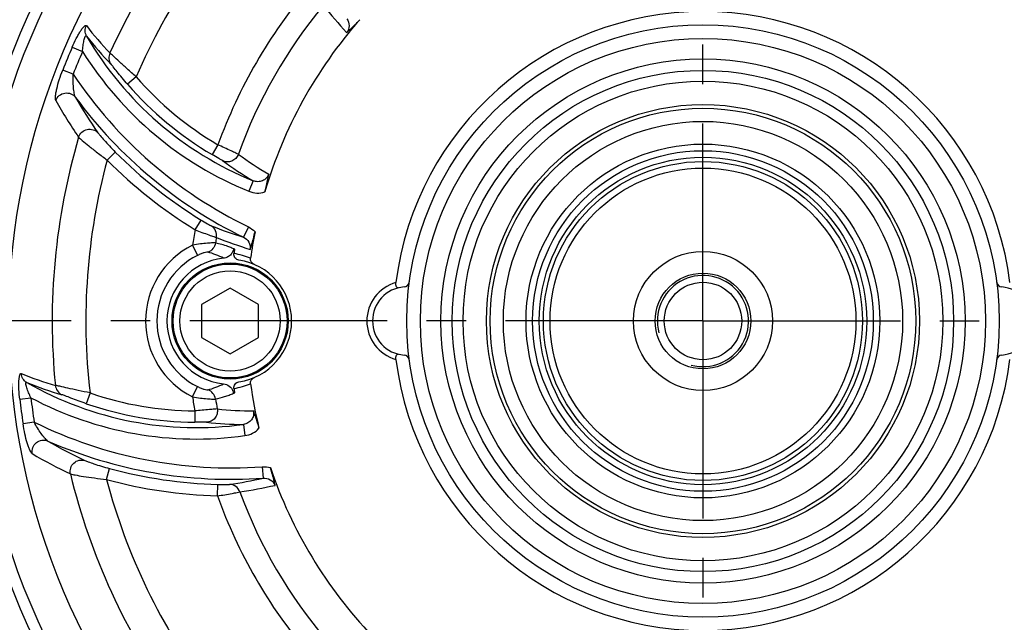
# Model space of a CAD drawing. Header units: millimetres. Extents: x 0 to 420, y 0 to 297.
# Tile 38 of 42: x 321 to 364, y 179 to 206. Entities that reach past the tile are written whole.
import ezdxf
from ezdxf.enums import TextEntityAlignment as Align

# ---------------------------------------------------------------- set-up
doc = ezdxf.new("R2010")
doc.units = ezdxf.units.MM
doc.header["$LTSCALE"] = 23.1
doc.linetypes.add('CENTER', pattern=[0.6, 0.375, -0.075, 0.075, -0.075])
doc.layers.get('0').update_dxf_attribs({"linetype": 'CONTINUOUS'})
for name, color, linetype in [('AXIS', 7, 'CONTINUOUS'), ('COMPONENTS', 7, 'CONTINUOUS'), ('DIMENSION', 7, 'CONTINUOUS')]:
    doc.layers.add(name, color=color, linetype=linetype)
doc.styles.get("Standard").update_dxf_attribs({"font": 'arial.ttf'})
doc.styles.add('TEXTSTYLE_4', font='gdt')
doc.dimstyles.new('DIMSTYLE_6', dxfattribs={"dimtxt": 3, "dimasz": 3, "dimexe": 0.18, "dimexo": 0.0625, "dimgap": 0.09, "dimtad": 1, "dimdec": 3, "dimlfac": 2, "dimdsep": 46, "dimtxsty": 'STANDARD', "dimblk": '_FILLED', "dimblk1": '_FILLED', "dimblk2": '_FILLED', "dimcen": 0.09, "dimadec": 0, "dimazin": 0, "dimtp": 0.5, "dimtm": 0.5, "dimtfac": 1, "dimtdec": 3, "dimtofl": 0, "dimtmove": 0, "dimatfit": 3, "dimldrblk": '_FILLED', "dimfxl": 1, "dimtolj": 1, "dimarcsym": 0})
doc.dimstyles.new('DIMSTYLE_8', dxfattribs={"dimtxt": 3, "dimasz": 3, "dimexe": 0.18, "dimexo": 0.0625, "dimgap": 0.09, "dimtad": 1, "dimtih": 1, "dimtoh": 1, "dimlfac": 2, "dimdsep": 46, "dimtxsty": 'STANDARD', "dimblk": '_FILLED', "dimblk1": '_FILLED', "dimblk2": '_FILLED', "dimcen": 0.09, "dimadec": 0, "dimazin": 0, "dimtol": 1, "dimtp": 0.2, "dimtm": 0.2, "dimtfac": 1, "dimtofl": 0, "dimtmove": 0, "dimatfit": 3, "dimldrblk": '_FILLED', "dimfxl": 1, "dimtolj": 1, "dimarcsym": 0})

# ---------------------------------------------------------------- blocks, each defined once
blk = doc.blocks.new('_FILLED')
at = {"color": 0, "linetype": 'BYBLOCK'}
blk.add_solid([(0, 0), (-1, 0.2), (-1, -0.2)], dxfattribs=at)
blk = doc.blocks.new('*D12')
at = {"layer": 'DIMENSION', "color": 2, "linetype": 'CONTINUOUS'}
for p, q in [((361.212, 259.345), (403.212, 259.345)), ((401.212, 259.345), (401.212, 207.72)), ((401.212, 156.095), (401.212, 207.72)), ((382.405, 156.095), (403.212, 156.095))]:
    blk.add_line(p, q, dxfattribs=at)
at = {"layer": 'DIMENSION', "color": 2, "linetype": 'CONTINUOUS', "xscale": 3, "yscale": 3, "zscale": 3}
for p, rotation in [((401.212, 259.345), 90), ((401.212, 156.095), 270)]:
    blk.add_blockref('_FILLED', p, dxfattribs=dict(at, rotation=rotation))
at = {"layer": 'DIMENSION', "color": 2, "linetype": 'CONTINUOUS', "insert": (397.462, 207.72), "char_height": 3, "width": 10.48327, "attachment_point": 2, "rotation": 90, "line_spacing_factor": 0.9}
blk.add_mtext('206.5', dxfattribs=at)
blk = doc.blocks.new('*D16')
at = {"layer": 'DIMENSION', "color": 2, "linetype": 'CONTINUOUS'}
for p, q in [((312.474, 220.955), (286.938, 220.955)), ((318.031, 216.851), (312.474, 220.955)), ((312.474, 220.955), (312.474, 220.955))]:
    blk.add_line(p, q, dxfattribs=at)
at = {"layer": 'DIMENSION', "color": 2, "linetype": 'CONTINUOUS', "xscale": 3, "yscale": 3, "zscale": 3, "rotation": 323.5529167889}
blk.add_blockref('_FILLED', (318.031, 216.851), dxfattribs=at)
at = {"layer": 'DIMENSION', "color": 2, "linetype": 'CONTINUOUS', "style": 'TEXTSTYLE_4'}
for s, p in [('`', (304.431, 221.705)), ('n', (293.938, 221.705))]:
    blk.add_text(s, height=3, dxfattribs=at).set_placement(p, align=Align.RIGHT)
at = {"layer": 'DIMENSION', "color": 2, "linetype": 'CONTINUOUS'}
for s, p in [('165', (300.931, 221.705)), ('0.2', (310.253, 221.705))]:
    blk.add_text(s, height=3, dxfattribs=at).set_placement(p, align=Align.RIGHT)

msp = doc.modelspace()

# ---------------------------------------------------------------- linework, layer by layer
at = {"layer": 'AXIS', "color": 2, "linetype": 'CENTER'}
for q in [(351.2125, 231.28146), (312.27613, 192.34509), (390.14887, 192.34509), (351.2125, 153.40872)]:
    msp.add_line((351.2125, 192.34509), q, dxfattribs=at)
msp.add_circle((351.2125, 192.34509), 41.25, dxfattribs=at)
at = {"layer": 'COMPONENTS', "color": 9, "linetype": 'CONTINUOUS'}
for p, q in [((323.53568, 204.36973), (323.9873, 204.17351)), ((323.57595, 203.17766), (323.11752, 203.35736)), ((326.3412, 203.06039), (325.96322, 202.73335)), ((329.92819, 200.08072), (329.67602, 199.64917)), ((325.06856, 199.40863), (325.42336, 199.76069)), ((331.47886, 198.49925), (331.29076, 198.0361)), ((328.92332, 196.35184), (329.18526, 196.77753)), ((331.26774, 196.47187), (331.04979, 196.0234)), ((328.81127, 195.66874), (329.03289, 195.22266)), ((330.61758, 195.51571), (330.54001, 195.54791)), ((328.81127, 189.02144), (329.03289, 189.46752)), ((321.23135, 188.92032), (321.72057, 188.9762)), ((324.31567, 189.18917), (324.15185, 188.71695)), ((328.91193, 188.40219), (328.90932, 187.90236)), ((321.86226, 187.9081), (321.3754, 187.8345)), ((331.04558, 187.80793), (331.11426, 187.31278)), ((325.03941, 185.39032), (325.17065, 185.87261)), ((331.87644, 185.9466), (331.91193, 185.44924)), ((329.90613, 184.67044), (329.92013, 185.17007))]:
    msp.add_line(p, q, dxfattribs=at)
at = {"layer": 'COMPONENTS', "color": 7, "linetype": 'CONTINUOUS'}
for p, q in [((330.4625, 193.78846), (329.2125, 193.06678)), ((331.7125, 193.06678), (330.4625, 193.78846)), ((329.2125, 193.06678), (329.2125, 191.6234)), ((331.7125, 191.6234), (331.7125, 193.06678)), ((329.2125, 191.6234), (330.4625, 190.90171)), ((330.4625, 190.90171), (331.7125, 191.6234))]:
    msp.add_line(p, q, dxfattribs=at)
for centre, radius in [((351.2125, 192.34509), 32.5), ((351.2125, 192.34509), 32), ((351.2125, 192.34509), 30.45592), ((351.2125, 192.34509), 13), ((351.2125, 192.34509), 12.4), ((351.2125, 192.34509), 11.5), ((351.2125, 192.34509), 11), ((351.2125, 192.34509), 10.52592), ((351.2125, 192.34509), 9.5), ((351.2125, 192.34509), 9.3375), ((351.2125, 192.34509), 8.76015), ((351.2125, 192.34509), 7.76368), ((351.2125, 192.34509), 7.475), ((351.2125, 192.34509), 7.18612), ((351.2125, 192.34509), 7), ((351.2125, 192.34509), 6.71114), ((351.2125, 192.34509), 3.05), ((330.4625, 192.34509), 2.55), ((330.4625, 192.34509), 2.5), ((330.4625, 192.34509), 2.2), ((351.2125, 192.34509), 2.1), ((351.2125, 192.34509), 1.7)]:
    msp.add_circle(centre, radius, dxfattribs=at)
at = {"layer": 'COMPONENTS', "color": 9, "linetype": 'CONTINUOUS'}
for centre, radius, start, end in [((351.2125, 192.34509), 28.55856, 133.59561, 155.676457), ((351.2125, 192.34509), 27.08135, 134.880872, 156.692166), ((351.2125, 192.34509), 22.64645, 139.809236, 160.026685), ((351.2125, 192.34509), 21.66164, 140.261021, 160.264107), ((350.74613, 219.04885), 20.6738, 218.450148, 222.798318), ((335.06536, 213.66683), 13.74459, 217.448363, 224.063781), ((337.11819, 212.38506), 14.98725, 210.204313, 247.896917), ((335.49942, 213.56781), 14.30169, 217.582332, 224.13806), ((351.2125, 192.34509), 30.17612, 156.516692, 158.596528), ((351.2125, 192.34509), 29.68371, 156.517228, 158.593404), ((337.11819, 212.38506), 15.48708, 212.021313, 247.895278), ((339.79719, 214.0232), 19.51292, 213.763918, 244.081555), ((337.11819, 212.38506), 14.75089, 220.867623, 239.700275), ((337.11819, 212.38506), 14.25106, 220.867623, 239.700275), ((341.97124, 212.85259), 22.00913, 209.478597, 214.424323), ((342.12861, 212.71964), 21.25715, 209.787347, 214.750414), ((339.79719, 214.0232), 20.01275, 216.356604, 244.081581), ((351.2125, 192.34509), 28.55856, 163.59561, 185.676457), ((339.79719, 214.0232), 20.24911, 224.777293, 238.39441), ((339.76392, 211.9205), 15.17424, 233.899816, 239.91043), ((351.2125, 192.34509), 27.08135, 164.880872, 186.692166), ((339.79719, 214.0232), 20.74894, 224.777294, 238.39441), ((339.26394, 211.88292), 15.48321, 233.815951, 239.814136), ((351.2125, 192.34509), 22.64645, 169.809236, 171.56066), ((336.95311, 215.01597), 19.88887, 248.391711, 252.733611), ((351.2125, 192.34509), 21.66164, 170.261021, 170.914517), ((337.45673, 215.23803), 20.67379, 248.450148, 252.798319), ((330.4625, 192.34509), 3.71123, 116.418852, 243.581152), ((328.49878, 191.80749), 3.69685, 63.023315, 74.462977), ((330.22382, 192.41492), 2.91481, 67.087992, 81.985089), ((330.4625, 192.34509), 3.21313, 116.41877, 243.58123), ((338.2125, 192.34509), 1.75, 105.659945, 254.34008), ((326.5678, 202.73669), 13.74459, 247.448363, 254.063781), ((326.99321, 202.86796), 14.30168, 247.582331, 254.138061), ((328.98648, 202.65305), 14.98725, 240.204313, 277.896917), ((328.49877, 192.88272), 3.69688, 285.537088, 296.976636), ((330.22369, 192.27575), 2.91531, 278.016212, 292.910728), ((351.2125, 192.34509), 30.17612, 186.516692, 188.596528), ((351.2125, 192.34509), 29.68371, 186.517019, 188.593567), ((328.98648, 202.65305), 15.48708, 242.020574, 277.895278), ((328.98648, 202.65305), 14.25106, 250.867623, 269.700275), ((351.2125, 192.34509), 22.64645, 188.439341, 190.026685), ((351.2125, 192.34509), 21.66164, 189.085483, 190.264107), ((328.98648, 202.65305), 14.75089, 250.867623, 269.700275), ((331.51003, 203.5736), 15.17423, 263.899815, 269.910433), ((330.48749, 205.41123), 19.51292, 243.764388, 274.081555), ((331.09583, 203.29106), 15.48321, 263.815951, 269.814137), ((333.15755, 205.44646), 21.2554, 239.787126, 244.750549), ((330.48749, 205.41123), 20.01275, 246.35666, 274.081581), ((332.95846, 205.49009), 22.01543, 239.479629, 244.423871), ((330.48749, 205.41123), 20.24911, 254.777293, 268.39441), ((351.2125, 192.34509), 28.55856, 193.59561, 215.676457), ((330.48749, 205.41123), 20.74894, 254.777294, 268.39441), ((351.2125, 192.34509), 27.08135, 194.880872, 216.692166), ((327.52806, 204.84895), 19.88887, 278.391711, 282.733611), ((327.85319, 205.29304), 20.67376, 278.450148, 282.798326), ((351.2125, 192.34509), 22.64645, 199.809236, 220.026685), ((351.2125, 192.34509), 21.66164, 200.261021, 220.264107)]:
    msp.add_arc(centre, radius, start, end, dxfattribs=at)
at = {"layer": 'COMPONENTS', "color": 7, "linetype": 'CONTINUOUS'}
for centre, radius, start, end in [((351.2125, 192.34509), 13.57747, 7.12926, 172.870747), ((351.2125, 192.34509), 20.04408, 138.721004, 163.587664), ((351.2125, 192.34509), 20.04408, 168.721014, 172.100797), ((329.88669, 192.34509), 3.25, 76.234327, 77.014025), ((351.2125, 192.34509), 20.79347, 171.268185, 171.826669), ((330.4625, 192.34509), 2.77187, 95.937305, 264.062566), ((330.4625, 192.34509), 2.7, 278.165903, 81.834098), ((338.07788, 194.0899), 0.25, 274.411726, 352.433077), ((364.34711, 194.0899), 0.25, 187.566923, 265.588274), ((338.2125, 192.34509), 1.5, 94.411726, 265.588274), ((364.2125, 192.34509), 1.5, 274.411726, 85.588274), ((351.2125, 192.34509), 13.57746, 187.12926, 352.870747), ((338.07788, 190.60027), 0.25, 7.566923, 85.588274), ((364.34711, 190.60027), 0.25, 94.411726, 172.433077), ((330.15461, 189.10231), 0.46875, 15.788933, 22.170764), ((351.2125, 192.34509), 20.79347, 188.173332, 188.731814), ((351.2125, 192.34509), 20.04408, 187.899203, 193.587669), ((330.18778, 189.11165), 0.43429, 8.813641, 15.794271), ((329.88669, 192.34509), 3.25, 282.985974, 283.765672), ((351.2125, 192.34509), 20.04408, 198.721004, 223.587664)]:
    msp.add_arc(centre, radius, start, end, dxfattribs=at)
at = {"layer": 'COMPONENTS', "color": 2, "linetype": 'CONTINUOUS'}
msp.add_arc((351.2125, 192.34509), 2, 255, 195, dxfattribs=at)
at = {"layer": 'COMPONENTS', "color": 9, "linetype": 'CONTINUOUS'}
for points, knots in [([(323.53568, 204.36973), (323.59063, 204.4963), (323.67712, 204.68007), (323.8017, 204.91073), (323.89152, 205.06039), (323.96516, 205.16816), (324.02068, 205.2372), (324.05595, 205.27521), (324.08712, 205.30218), (324.11349, 205.3181), (324.13772, 205.32257), (324.14979, 205.31436), (324.15351, 205.30949)], [0, 0, 0, 0, 0.35610538, 0.52362468, 0.67639147, 0.80638572, 0.86009725, 0.9048566, 0.94011087, 0.96598915, 0.98417818, 1, 1, 1, 1]), ([(324.16562, 204.84524), (324.12599, 204.91412), (324.0806, 205.07503), (324.11779, 205.23774), (324.15351, 205.30949)], [0, 0, 0, 0, 0.4978643, 1, 1, 1, 1]), ([(335.59023, 205.61195), (335.65041, 205.52383), (335.72077, 205.30561), (335.64377, 205.08621), (335.57667, 205.00258)], [0, 0, 0, 0, 0.49878488, 1, 1, 1, 1]), ([(323.9873, 204.17351), (323.99017, 204.21431), (323.99688, 204.2955), (324.01019, 204.41596), (324.02694, 204.53297), (324.04721, 204.64341), (324.07125, 204.74023), (324.09467, 204.80931), (324.1176, 204.84638), (324.13414, 204.86248), (324.15439, 204.86047), (324.16199, 204.85066), (324.1656, 204.84529)], [0, 0, 0, 0, 0.164107, 0.32692028, 0.48621989, 0.63847819, 0.77681186, 0.88782816, 0.92685707, 0.95366191, 0.97404586, 1, 1, 1, 1]), ([(325.18897, 204.10804), (325.15216, 204.02909), (325.11952, 203.84919), (325.18465, 203.67797), (325.23562, 203.60826)], [0, 0, 0, 0, 0.50218271, 1, 1, 1, 1]), ([(326.3412, 203.06039), (326.20821, 203.17679), (325.95822, 203.39908), (325.62397, 203.70719), (325.37279, 203.93966), (325.23906, 204.06726), (325.18897, 204.10804)], [0, 0, 0, 0, 0.34044218, 0.64439127, 0.87556909, 1, 1, 1, 1]), ([(325.96322, 202.73335), (325.88146, 202.82784), (325.72652, 203.00993), (325.51797, 203.26498), (325.357, 203.46169), (325.2704, 203.57242), (325.23562, 203.60826)], [0, 0, 0, 0, 0.32940413, 0.63029123, 0.86832367, 1, 1, 1, 1]), ([(322.81143, 202.02193), (322.79936, 202.04328), (322.79312, 202.10944), (322.79883, 202.2223), (322.82128, 202.37093), (322.87228, 202.61325), (322.96694, 202.94736), (323.06285, 203.218), (323.11752, 203.35736)], [0, 0, 0, 0, 0.05318391, 0.13776889, 0.24794567, 0.37754479, 0.67531051, 1, 1, 1, 1]), ([(323.68002, 202.15952), (323.66531, 202.18212), (323.64494, 202.24311), (323.61208, 202.38834), (323.58668, 202.60524), (323.57178, 202.88487), (323.57258, 203.07895), (323.57596, 203.17766)], [0, 0, 0, 0, 0.0785532, 0.18399571, 0.43519136, 0.71226492, 1, 1, 1, 1]), ([(322.81147, 202.02198), (322.84225, 202.10506), (322.95162, 202.2574), (323.20527, 202.37057), (323.48047, 202.34212), (323.62805, 202.22926), (323.68005, 202.15951)], [0, 0, 0, 0, 0.25119267, 0.50342514, 0.75334288, 1, 1, 1, 1]), ([(323.81658, 200.41043), (323.84311, 200.49305), (323.9422, 200.64708), (324.18282, 200.77254), (324.45299, 200.76425), (324.60588, 200.66646), (324.66283, 200.60301)], [0, 0, 0, 0, 0.25129322, 0.50329721, 0.7531041, 1, 1, 1, 1]), ([(324.66283, 200.60301), (324.69206, 200.56087), (324.78315, 200.45294), (324.94896, 200.26054), (325.17077, 200.01982), (325.33579, 199.84894), (325.42336, 199.76069)], [0, 0, 0, 0, 0.13548937, 0.37238418, 0.67149985, 1, 1, 1, 1]), ([(323.81649, 200.41045), (323.86533, 200.36167), (324.0129, 200.23596), (324.28505, 200.00823), (324.65105, 199.72005), (324.92364, 199.5149), (325.06856, 199.40863)], [0, 0, 0, 0, 0.1290844, 0.36200954, 0.66392412, 1, 1, 1, 1]), ([(330.82328, 199.6599), (330.78806, 199.67872), (330.68394, 199.72718), (330.38566, 199.86749), (330.12268, 199.98925), (329.92819, 200.08072)], [0, 0, 0, 0, 0.12112312, 0.34811028, 1, 1, 1, 1]), ([(330.12294, 199.38603), (330.10544, 199.39884), (330.05213, 199.4299), (329.90341, 199.5178), (329.77214, 199.593), (329.67602, 199.64917)], [0, 0, 0, 0, 0.12542749, 0.35604249, 1, 1, 1, 1]), ([(330.82324, 199.65991), (330.79872, 199.59347), (330.72049, 199.46962), (330.53875, 199.34933), (330.32453, 199.31424), (330.18457, 199.35325), (330.12294, 199.38603)], [0, 0, 0, 0, 0.25153371, 0.50259074, 0.75208484, 1, 1, 1, 1]), ([(332.15627, 198.79112), (332.13461, 198.72574), (332.06155, 198.60302), (331.88617, 198.48381), (331.67926, 198.44493), (331.54183, 198.47335), (331.47886, 198.49925)], [0, 0, 0, 0, 0.25135095, 0.50205929, 0.75151228, 1, 1, 1, 1]), ([(331.29037, 198.03627), (331.39939, 197.992), (331.63443, 197.94055), (331.87309, 197.97268), (331.98515, 198.0085)], [0, 0, 0, 0, 0.50003456, 1, 1, 1, 1]), ([(329.18526, 196.77753), (329.27926, 196.71969), (329.4075, 196.64257), (329.5568, 196.56117), (329.60955, 196.53246), (329.62885, 196.52483)], [0, 0, 0, 0, 0.64834186, 0.87807729, 1, 1, 1, 1]), ([(328.92332, 196.35184), (329.12544, 196.27303), (329.39941, 196.16898), (329.71397, 196.05868), (329.82405, 196.0203), (329.86303, 196.00937)], [0, 0, 0, 0, 0.65063952, 0.87859557, 1, 1, 1, 1]), ([(329.86303, 196.00937), (329.88047, 196.10718), (329.85616, 196.31754), (329.71374, 196.47497), (329.62885, 196.52483)], [0, 0, 0, 0, 0.50228165, 1, 1, 1, 1]), ([(329.82263, 195.76563), (329.80739, 195.76847), (329.76613, 195.77036), (329.6474, 195.77053), (329.44034, 195.75781), (329.14377, 195.72585), (328.92594, 195.69052), (328.81126, 195.66874)], [0, 0, 0, 0, 0.0456588, 0.12113375, 0.35022606, 0.65604861, 1, 1, 1, 1]), ([(329.82258, 195.76564), (329.80826, 195.67687), (329.73046, 195.50432), (329.57367, 195.39776), (329.48902, 195.36925)], [0, 0, 0, 0, 0.50166502, 1, 1, 1, 1]), ([(330.54001, 195.54791), (330.48145, 195.57201), (330.24873, 195.66399), (330.00549, 195.72742), (329.82263, 195.76563)], [0, 0, 0, 0, 0.2531575, 1, 1, 1, 1]), ([(331.04979, 196.0234), (331.14597, 195.97717), (331.31601, 195.82337), (331.35902, 195.59486), (331.34272, 195.48888)], [0, 0, 0, 0, 0.49878475, 1, 1, 1, 1]), ([(329.48902, 195.36925), (329.47171, 195.37409), (329.41622, 195.36286), (329.31664, 195.34025), (329.18124, 195.29133), (329.0838, 195.24796), (329.03289, 195.22266)], [0, 0, 0, 0, 0.11181844, 0.33567004, 0.6463422, 1, 1, 1, 1]), ([(321.23135, 188.92032), (321.21565, 189.05741), (321.19867, 189.2598), (321.19123, 189.52186), (321.19418, 189.69637), (321.20408, 189.82653), (321.21764, 189.91407), (321.22917, 189.96463), (321.24268, 190.00357), (321.25756, 190.03054), (321.27632, 190.04653), (321.29087, 190.04545), (321.29653, 190.04309)], [0, 0, 0, 0, 0.35610538, 0.52362468, 0.67639147, 0.80638572, 0.86009725, 0.9048566, 0.94011087, 0.96598915, 0.98417818, 1, 1, 1, 1]), ([(321.53912, 189.64711), (321.47036, 189.68695), (321.35061, 189.8036), (321.30147, 189.9631), (321.29653, 190.04309)], [0, 0, 0, 0, 0.49786411, 1, 1, 1, 1]), ([(321.72058, 188.9762), (321.70266, 189.01297), (321.66788, 189.08664), (321.61917, 189.19762), (321.57517, 189.30732), (321.53751, 189.4131), (321.50992, 189.50897), (321.49566, 189.58051), (321.49698, 189.62407), (321.50326, 189.64629), (321.5218, 189.65467), (321.53329, 189.64997), (321.53909, 189.64713)], [0, 0, 0, 0, 0.16410703, 0.32692035, 0.48622, 0.63847832, 0.77681199, 0.88782825, 0.92685711, 0.95366191, 0.97404584, 1, 1, 1, 1]), ([(324.31567, 189.18917), (324.1423, 189.22348), (323.81466, 189.29099), (323.37113, 189.39069), (323.03737, 189.46643), (322.85776, 189.51007), (322.79399, 189.52034)], [0, 0, 0, 0, 0.34044218, 0.64439127, 0.87556909, 1, 1, 1, 1]), ([(322.79399, 189.52034), (322.80158, 189.43356), (322.86326, 189.26144), (323.00528, 189.14573), (323.08427, 189.11084)], [0, 0, 0, 0, 0.50218271, 1, 1, 1, 1]), ([(329.03289, 189.46752), (329.0838, 189.44222), (329.18124, 189.39885), (329.31664, 189.34993), (329.41622, 189.32731), (329.47171, 189.31608), (329.48902, 189.32093)], [0, 0, 0, 0, 0.35365757, 0.66433045, 0.88817975, 1, 1, 1, 1]), ([(329.82263, 188.92454), (329.8083, 189.01332), (329.73048, 189.18587), (329.57368, 189.29243), (329.48902, 189.32093)], [0, 0, 0, 0, 0.50166431, 1, 1, 1, 1]), ([(324.15185, 188.71695), (324.0338, 188.7579), (323.80858, 188.83812), (323.50044, 188.95473), (323.26268, 189.0446), (323.13232, 189.09719), (323.08427, 189.11084)], [0, 0, 0, 0, 0.32940413, 0.63029123, 0.86832367, 1, 1, 1, 1]), ([(328.81126, 189.02144), (328.92594, 188.99966), (329.14377, 188.96432), (329.44034, 188.93237), (329.6474, 188.91965), (329.76613, 188.91982), (329.80739, 188.92171), (329.82263, 188.92454)], [0, 0, 0, 0, 0.34395119, 0.64977394, 0.87886466, 0.9543402, 1, 1, 1, 1]), ([(329.82263, 188.92454), (329.95772, 188.95277), (330.15856, 189.00631), (330.42391, 189.09082), (330.55241, 189.14731), (330.61758, 189.17447)], [0, 0, 0, 0, 0.49603972, 0.74624706, 1, 1, 1, 1]), ([(329.89751, 188.48529), (329.8576, 188.48397), (329.7432, 188.47389), (329.41473, 188.44626), (329.1261, 188.42021), (328.91193, 188.40219)], [0, 0, 0, 0, 0.12112312, 0.34811028, 1, 1, 1, 1]), ([(329.89747, 188.48528), (329.90946, 188.41548), (329.90364, 188.26911), (329.80639, 188.07406), (329.63841, 187.93657), (329.4977, 187.90037), (329.42793, 187.89795)], [0, 0, 0, 0, 0.25153371, 0.50259074, 0.75208484, 1, 1, 1, 1]), ([(331.48631, 188.3994), (331.50024, 188.33195), (331.49833, 188.18915), (331.40605, 187.99821), (331.24629, 187.86108), (331.11307, 187.81699), (331.04558, 187.80793)], [0, 0, 0, 0, 0.25135106, 0.50205945, 0.75151238, 1, 1, 1, 1]), ([(321.77804, 186.52493), (321.75692, 186.53737), (321.71844, 186.59155), (321.66694, 186.69214), (321.61207, 186.83207), (321.53508, 187.06744), (321.45, 187.40413), (321.39773, 187.68648), (321.3754, 187.8345)], [0, 0, 0, 0, 0.05318057, 0.13775943, 0.24793326, 0.37753252, 0.67530306, 1, 1, 1, 1]), ([(322.46146, 187.0784), (322.43742, 187.09061), (322.38928, 187.13325), (322.28821, 187.24259), (322.15776, 187.41773), (322.00505, 187.65245), (321.9087, 187.82092), (321.86227, 187.9081)], [0, 0, 0, 0, 0.07855324, 0.18399582, 0.43519155, 0.71226514, 1, 1, 1, 1]), ([(329.42793, 187.89795), (329.40638, 187.90029), (329.34468, 187.90053), (329.17193, 187.90229), (329.02065, 187.90178), (328.90932, 187.90236)], [0, 0, 0, 0, 0.12542749, 0.35604249, 1, 1, 1, 1]), ([(331.11384, 187.31273), (331.23039, 187.3289), (331.45966, 187.40187), (331.65028, 187.54902), (331.72942, 187.63607)], [0, 0, 0, 0, 0.50003459, 1, 1, 1, 1]), ([(321.77804, 186.52501), (321.76315, 186.61235), (321.78171, 186.79896), (321.94479, 187.02379), (322.19734, 187.13675), (322.38158, 187.11281), (322.46149, 187.0784)], [0, 0, 0, 0, 0.25119267, 0.50342514, 0.75334288, 1, 1, 1, 1]), ([(323.45427, 185.63192), (323.43593, 185.71674), (323.44473, 185.89967), (323.59039, 186.12864), (323.82851, 186.25654), (324.0098, 186.2483), (324.09085, 186.22182)], [0, 0, 0, 0, 0.25129322, 0.50329721, 0.7531041, 1, 1, 1, 1]), ([(324.09085, 186.22182), (324.13723, 186.19994), (324.27008, 186.15202), (324.50988, 186.0683), (324.82233, 185.97073), (325.05068, 185.90526), (325.17065, 185.87261)], [0, 0, 0, 0, 0.13548937, 0.37238418, 0.67149985, 1, 1, 1, 1]), ([(323.45418, 185.6319), (323.52086, 185.61407), (323.71152, 185.57899), (324.06107, 185.51784), (324.52213, 185.45127), (324.86077, 185.4099), (325.03941, 185.39032)], [0, 0, 0, 0, 0.1290844, 0.36200954, 0.66392412, 1, 1, 1, 1]), ([(331.91193, 185.44924), (332.01833, 185.4573), (332.24249, 185.40912), (332.394, 185.23274), (332.43287, 185.13281)], [0, 0, 0, 0, 0.49878489, 1, 1, 1, 1]), ([(329.92013, 185.17007), (330.03045, 185.16698), (330.18007, 185.16431), (330.35008, 185.16847), (330.41011, 185.16999), (330.43064, 185.17302)], [0, 0, 0, 0, 0.64834186, 0.87807729, 1, 1, 1, 1]), ([(330.89118, 184.84372), (330.85737, 184.93714), (330.73114, 185.10716), (330.52909, 185.17229), (330.43064, 185.17302)], [0, 0, 0, 0, 0.50228165, 1, 1, 1, 1]), ([(329.90613, 184.67044), (330.12057, 184.70326), (330.40986, 184.75013), (330.73743, 184.81188), (330.85196, 184.8337), (330.89118, 184.84372)], [0, 0, 0, 0, 0.65063952, 0.87859557, 1, 1, 1, 1])]:
    msp.add_open_spline(points, degree=3, knots=knots, dxfattribs=at)
at = {"layer": 'COMPONENTS', "color": 7, "linetype": 'CONTINUOUS'}
for points, knots in [([(335.57674, 205.00266), (335.62001, 205.04034), (335.82115, 205.21808), (336.00995, 205.41), (336.14918, 205.56861)], [0, 0, 0, 0, 0.21376836, 1, 1, 1, 1]), ([(331.98513, 198.00844), (332.00664, 198.08147), (332.07692, 198.33932), (332.12736, 198.60225), (332.15627, 198.7911)], [0, 0, 0, 0, 0.28492861, 1, 1, 1, 1]), ([(331.34275, 195.48898), (331.36138, 195.54326), (331.4467, 195.79775), (331.51425, 196.05836), (331.55552, 196.26533)], [0, 0, 0, 0, 0.21376827, 1, 1, 1, 1]), ([(330.846, 195.01771), (330.81298, 195.02245), (330.74801, 195.04519), (330.6723, 195.11325), (330.62914, 195.20364), (330.62571, 195.26975), (330.63024, 195.30126)], [0, 0, 0, 0, 0.25456549, 0.50968903, 0.75712159, 1, 1, 1, 1]), ([(330.50585, 195.27469), (330.46488, 195.22658), (330.36315, 195.1456), (330.23868, 195.10863), (330.17578, 195.10209)], [0, 0, 0, 0, 0.49979659, 1, 1, 1, 1]), ([(331.51255, 194.83253), (331.46253, 194.85365), (331.37362, 194.93027), (331.35115, 195.04602), (331.35861, 195.09976)], [0, 0, 0, 0, 0.50019801, 1, 1, 1, 1]), ([(337.85869, 193.80277), (337.84182, 193.79867), (337.80015, 193.80079), (337.75282, 193.85502), (337.73392, 193.93793), (337.73642, 194.00138), (337.74067, 194.0353)], [0, 0, 0, 0, 0.17214546, 0.37581324, 0.66111891, 1, 1, 1, 1]), ([(337.74071, 190.65469), (337.73645, 190.68863), (337.73391, 190.75212), (337.75279, 190.83509), (337.80012, 190.88938), (337.84182, 190.89151), (337.8587, 190.88741)], [0, 0, 0, 0, 0.33888847, 0.62424169, 0.82789523, 1, 1, 1, 1]), ([(331.35861, 189.59041), (331.35115, 189.64416), (331.37362, 189.75991), (331.46253, 189.83653), (331.51255, 189.85764)], [0, 0, 0, 0, 0.49980211, 1, 1, 1, 1]), ([(330.17577, 189.58809), (330.26451, 189.57886), (330.4406, 189.5118), (330.55509, 189.36183), (330.5887, 189.27921)], [0, 0, 0, 0, 0.50002701, 1, 1, 1, 1]), ([(330.63024, 189.38892), (330.62567, 189.4207), (330.62924, 189.48742), (330.67303, 189.57792), (330.74887, 189.64535), (330.81329, 189.66777), (330.846, 189.67246)], [0, 0, 0, 0, 0.24496281, 0.49463041, 0.74783402, 1, 1, 1, 1]), ([(331.72943, 187.63601), (331.71155, 187.71001), (331.64348, 187.96846), (331.55571, 188.22138), (331.48631, 188.39939)], [0, 0, 0, 0, 0.28492872, 1, 1, 1, 1]), ([(332.43284, 185.13291), (332.42184, 185.18922), (332.36849, 185.45228), (332.29668, 185.71175), (332.22893, 185.91163)], [0, 0, 0, 0, 0.21376836, 1, 1, 1, 1])]:
    msp.add_open_spline(points, degree=3, knots=knots, dxfattribs=at)
at = {"layer": 'COMPONENTS', "color": 9, "linetype": 'CONTINUOUS'}
for points in [[(331.268, 196.47241), (331.37422, 196.4208), (331.47318, 196.35008), (331.55554, 196.26544)], [(331.87639, 185.9472), (331.99419, 185.95561), (332.11525, 185.94385), (332.22889, 185.91173)]]:
    msp.add_open_spline(points, degree=3, dxfattribs=at)
at = {"layer": 'COMPONENTS', "color": 7, "linetype": 'CONTINUOUS'}
for points in [[(330.5887, 195.41097), (330.56867, 195.36173), (330.54031, 195.31517), (330.50585, 195.27469)], [(330.61694, 195.51198), (330.61162, 195.47743), (330.60188, 195.44336), (330.5887, 195.41097)]]:
    msp.add_open_spline(points, degree=3, dxfattribs=at)

# ---------------------------------------------------------------- dimensions: what is measured, and where the dimension line sits
at = {"layer": 'DIMENSION', "color": 2, "linetype": 'CONTINUOUS'}
dim = msp.add_linear_dim(base=(401.2125, 259.34509), p1=(382.40475, 156.09509), p2=(361.2125, 259.34509), angle=90, dimstyle='DIMSTYLE_6', dxfattribs=at)
dim.commit()
dim.dimension.update_dxf_attribs({"geometry": '*D12', "text_midpoint": (401.31114, 203.03408), "dimtype": 160})
dim = msp.add_diameter_dim_2p(p1=(318.03076, 216.85089), p2=(384.39424, 167.83928), dimstyle='DIMSTYLE_8', dxfattribs=at)
dim.commit()
dim.dimension.update_dxf_attribs({"geometry": '*D16', "text_midpoint": (295.18475, 223.20471), "dimtype": 163})

doc.saveas('drawing.dxf')
